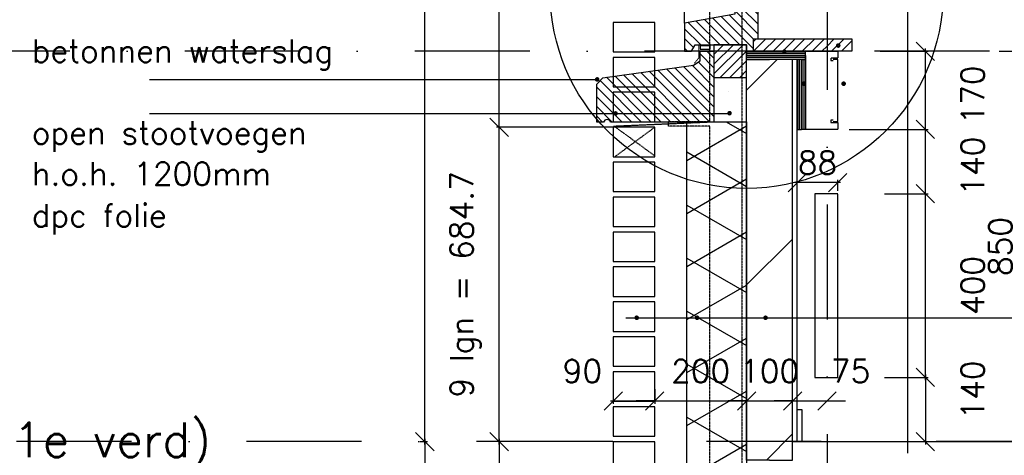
# Model space of a CAD drawing. Extents: x 145187 to 222247, y 87753 to 171871.
# Tile 11 of 36: x 150983 to 153125, y 95766 to 96715. Entities that reach past the tile are written whole.
import ezdxf

# ---------------------------------------------------------------- set-up
doc = ezdxf.new("R2010")
doc.units = 0
doc.header["$LTSCALE"] = 5
doc.header["$MEASUREMENT"] = 0
doc.header["$PDMODE"] = 3
doc.header["$PDSIZE"] = 0.1
for name, pattern in [('DASHDOT', [1, 0.5, -0.25, 0, -0.25]), ('DD1', [2.66667, 1.66667, -0.5, 0, -0.5]), ('HIDDEN', [0.375, 0.25, -0.125]), ('HIDDEN2', [0.1875, 0.125, -0.0625])]:
    doc.linetypes.add(name, pattern=pattern)
doc.layers.get('0').update_dxf_attribs({"linetype": 'CONTINUOUS'})
doc.layers.get('DEFPOINTS').update_dxf_attribs({"linetype": 'CONTINUOUS'})
for name, color, linetype in [('_DETAILNUMMERS', 4, 'CONTINUOUS'), ('A--A21--_F--3-', 9, 'CONTINUOUS'), ('A--A21--_F-23-', 9, 'CONTINUOUS'), ('A--A22--_F123-', 9, 'CONTINUOUS'), ('A--A30--_F--3-', 9, 'CONTINUOUS'), ('A--A35--_F--3-', 9, 'CONTINUOUS'), ('A--L13DC4_VLOEREN', 4, 'HIDDEN'), ('A--L21--', 3, 'CONTINUOUS'), ('A--L21--_F--3-', 7, 'CONTINUOUS'), ('A--L21--_F-23-', 4, 'CONTINUOUS'), ('A--L21D1_BUITENWAND', 1, 'CONTINUOUS'), ('A--L21D4_BUITENWAND', 4, 'CONTINUOUS'), ('A--L21DC1_BUITENWAND', 1, 'HIDDEN'), ('A--L22--', 3, 'CONTINUOUS'), ('A--L22--_F--3-', 7, 'CONTINUOUS'), ('A--L22D2_BINNENWAND', 2, 'CONTINUOUS'), ('A--L22DC4_BINNENWAND', 4, 'HIDDEN'), ('A--L23--', 7, 'CONTINUOUS'), ('A--L23--_F--3-', 7, 'CONTINUOUS'), ('A--L28D1_KONSTRUKTIES', 1, 'CONTINUOUS'), ('A--L28DC1_KONSTRUKTIES', 1, 'HIDDEN2'), ('A--L30--', 7, 'CONTINUOUS'), ('A--L30--_F123-', 7, 'CONTINUOUS'), ('A--L31--', 2, 'CONTINUOUS'), ('A--L31--_F--3-', 7, 'CONTINUOUS'), ('A--L31A1_BUITENKOZIJN', 1, 'CONTINUOUS'), ('A--L35--', 7, 'CONTINUOUS'), ('A--L35--_F--3-', 7, 'CONTINUOUS'), ('A--M$1A-_F123-', 1, 'CONTINUOUS'), ('A--M01A1_MAATVOERING', 1, 'CONTINUOUS'), ('A--M01B1_HOOGTE_MAATV', 1, 'CONTINUOUS'), ('A--T$1A-_F123_20', 1, 'CONTINUOUS'), ('A--T01A-25_TEKST', 2, 'CONTINUOUS'), ('A--T01B2_HOOGTE_MAATV', 2, 'CONTINUOUS'), ('A--T01B3_HOOGTE_MAATV', 3, 'CONTINUOUS'), ('STRAMIEN', 8, 'DD1'), ('X--LR---_CP', 7, 'CONTINUOUS')]:
    doc.layers.add(name, color=color, linetype=linetype)
doc.styles.add('HIEMSTRA', font='romans.shx')
doc.styles.add('HOOGTEXT', font='ROMANS.shx', dxfattribs={"height": 2.5})
doc.dimstyles.get("Standard").update_dxf_attribs({"dimscale": 50, "dimtxt": 2.5, "dimasz": 2, "dimexe": 0.3, "dimexo": 0.3, "dimgap": 2, "dimtad": 1, "dimdec": 0, "dimzin": 0, "dimdsep": 46, "dimtxsty": 'HIEMSTRA', "dimblk1": 'OBLIQUE', "dimblk2": 'OBLIQUE', "dimsah": 1, "dimcen": 0.09, "dimdle": 0.3, "dimclrd": 1, "dimclre": 1, "dimclrt": 2, "dimadec": 0, "dimazin": 0, "dimtfac": 1, "dimtdec": 4, "dimtix": 1, "dimtmove": 2, "dimatfit": 3, "dimldrblk": 'OBLIQUE', "dimfxl": 0, "dimtvp": 625, "dimtolj": 1, "dimtzin": 0, "dimarcsym": 0})

# ---------------------------------------------------------------- blocks, each defined once
blk = doc.blocks.new('HOOGTEP')
at = {"layer": 'A--M01A1_MAATVOERING'}
for p, q in [((0, 0), (0.624, 2.33)), ((0.624, 2.33), (8.794, 2.33)), ((-2.415, 0.647), (0, 0))]:
    blk.add_line(p, q, dxfattribs=at)
at = {"layer": 'A--M01B1_HOOGTE_MAATV'}
blk.add_line((-1.379, 0), (0.911, 0), dxfattribs=at)
at = {"layer": 'A--T01B2_HOOGTE_MAATV', "style": 'HOOGTEXT', "flags": 4}
blk.add_attdef('TEKST', (1.84, -0.671), '', height=1.5, dxfattribs=at)
at = {"layer": 'A--T01B3_HOOGTE_MAATV', "style": 'HOOGTEXT', "flags": 4}
blk.add_attdef('HOOGTE', (1.673, 3.819), '', height=1.75, dxfattribs=at)
blk = doc.blocks.new('*U29')
at = {"layer": 'A--L23--_F--3-', "color": 2, "linetype": 'Continuous'}
blk.add_lwpolyline([(0, 0), (0, 20), (8010.5, 20), (8010.5, 0)], dxfattribs=at)
blk.add_lwpolyline([(0, 0), (0, 20), (8010.5, 20), (8010.5, 0)], dxfattribs=at)
blk = doc.blocks.new('_OBLIQUE')
at = {"color": 0, "linetype": 'ByBlock'}
blk.add_line((-0.5, -0.5), (0.5, 0.5), dxfattribs=at)
blk = doc.blocks.new('*D31')
at = {"layer": 'A--M$1A-_F123-', "color": 1, "lineweight": -2}
for p, q in [((152274.3, 95910), (152274.3, 95878.5)), ((152364.3, 95910), (152364.3, 95878.5)), ((152268.3, 95884.5), (152370.3, 95884.5))]:
    blk.add_line(p, q, dxfattribs=at)
at = {"layer": 'DEFPOINTS', "color": 0}
for p in [(152274.3, 95916), (152364.3, 95916), (152364.3, 95884.5)]:
    blk.add_point(p, dxfattribs=at)
at = {"layer": 'A--M$1A-_F123-', "color": 1, "lineweight": -2, "xscale": 40, "yscale": 40, "zscale": 40, "rotation": 180}
blk.add_blockref('_OBLIQUE', (152274.3, 95884.5), dxfattribs=at)
at = {"layer": 'A--M$1A-_F123-', "color": 1, "lineweight": -2, "xscale": 40, "yscale": 40, "zscale": 40}
blk.add_blockref('_OBLIQUE', (152364.3, 95884.5), dxfattribs=at)
at = {"layer": 'A--M$1A-_F123-', "color": 2, "insert": (152207.1, 95949.5), "char_height": 50, "attachment_point": 5, "style": 'HIEMSTRA'}
blk.add_mtext('\\A1;90', dxfattribs=at)
blk = doc.blocks.new('*D32')
at = {"layer": 'A--M$1A-_F123-', "color": 1, "lineweight": -2}
for p, q in [((152364.3, 95884.5), (152324.3, 95884.5)), ((152364.3, 95884.5), (152564.3, 95884.5)), ((152564.3, 95884.5), (152604.3, 95884.5))]:
    blk.add_line(p, q, dxfattribs=at)
at = {"layer": 'DEFPOINTS', "color": 0}
for p in [(152364.3, 95884.5), (152564.3, 95884.5), (152564.3, 95884.5)]:
    blk.add_point(p, dxfattribs=at)
at = {"layer": 'A--M$1A-_F123-', "color": 1, "lineweight": -2, "xscale": 40, "yscale": 40, "zscale": 40}
blk.add_blockref('_OBLIQUE', (152364.3, 95884.5), dxfattribs=at)
at = {"layer": 'A--M$1A-_F123-', "color": 1, "lineweight": -2, "xscale": 40, "yscale": 40, "zscale": 40, "rotation": 180}
blk.add_blockref('_OBLIQUE', (152564.3, 95884.5), dxfattribs=at)
at = {"layer": 'A--M$1A-_F123-', "color": 2, "insert": (152464.3, 95949.5), "char_height": 50, "attachment_point": 5, "style": 'HIEMSTRA'}
blk.add_mtext('\\A1;200', dxfattribs=at)
blk = doc.blocks.new('*D33')
at = {"layer": 'A--M$1A-_F123-', "color": 1, "lineweight": -2}
for p, q in [((152564.3, 95884.5), (152524.3, 95884.5)), ((152564.3, 95884.5), (152664.3, 95884.5)), ((152664.3, 95884.5), (152704.3, 95884.5))]:
    blk.add_line(p, q, dxfattribs=at)
at = {"layer": 'DEFPOINTS', "color": 0}
for p in [(152564.3, 95884.5), (152664.3, 95884.5), (152664.3, 95884.5)]:
    blk.add_point(p, dxfattribs=at)
at = {"layer": 'A--M$1A-_F123-', "color": 1, "lineweight": -2, "xscale": 40, "yscale": 40, "zscale": 40}
blk.add_blockref('_OBLIQUE', (152564.3, 95884.5), dxfattribs=at)
at = {"layer": 'A--M$1A-_F123-', "color": 1, "lineweight": -2, "xscale": 40, "yscale": 40, "zscale": 40, "rotation": 180}
blk.add_blockref('_OBLIQUE', (152664.3, 95884.5), dxfattribs=at)
at = {"layer": 'A--M$1A-_F123-', "color": 2, "insert": (152614.3, 95949.5), "char_height": 50, "attachment_point": 5, "style": 'HIEMSTRA'}
blk.add_mtext('\\A1;100', dxfattribs=at)
blk = doc.blocks.new('*D34')
at = {"layer": 'A--M$1A-_F123-', "color": 1, "lineweight": -2}
for p, q in [((152664.3, 95884.5), (152624.3, 95884.5)), ((152664.3, 95884.5), (152739.3, 95884.5)), ((152739.3, 95884.5), (152779.3, 95884.5))]:
    blk.add_line(p, q, dxfattribs=at)
at = {"layer": 'DEFPOINTS', "color": 0}
for p in [(152664.3, 95884.5), (152739.3, 95884.5), (152739.3, 95884.5)]:
    blk.add_point(p, dxfattribs=at)
at = {"layer": 'A--M$1A-_F123-', "color": 1, "lineweight": -2, "xscale": 40, "yscale": 40, "zscale": 40}
blk.add_blockref('_OBLIQUE', (152664.3, 95884.5), dxfattribs=at)
at = {"layer": 'A--M$1A-_F123-', "color": 1, "lineweight": -2, "xscale": 40, "yscale": 40, "zscale": 40, "rotation": 180}
blk.add_blockref('_OBLIQUE', (152739.3, 95884.5), dxfattribs=at)
at = {"layer": 'A--M$1A-_F123-', "color": 2, "insert": (152790.4, 95949.5), "char_height": 50, "attachment_point": 5, "style": 'HIEMSTRA'}
blk.add_mtext('\\A1;75', dxfattribs=at)
blk = doc.blocks.new('*D49')
at = {"layer": 'A--M$1A-_F123-', "color": 1, "lineweight": -2}
for p, q in [((152854.9, 96475.9), (152959.1, 96475.9)), ((152953.1, 96329.9), (152953.1, 96481.9)), ((152864.1, 96335.9), (152959.1, 96335.9))]:
    blk.add_line(p, q, dxfattribs=at)
at = {"layer": 'DEFPOINTS', "color": 0}
for p in [(152848.9, 96475.9), (152953.1, 96475.9), (152858.1, 96335.9)]:
    blk.add_point(p, dxfattribs=at)
at = {"layer": 'A--M$1A-_F123-', "color": 1, "lineweight": -2, "xscale": 40, "yscale": 40, "zscale": 40}
for p, rotation in [((152953.1, 96475.9), 90), ((152953.1, 96335.9), 270)]:
    blk.add_blockref('_OBLIQUE', p, dxfattribs=dict(at, rotation=rotation))
at = {"layer": 'A--M$1A-_F123-', "color": 2, "insert": (153055.9, 96395.9), "char_height": 50, "attachment_point": 5, "rotation": 90, "style": 'HIEMSTRA'}
blk.add_mtext('\\A1;140', dxfattribs=at)
blk = doc.blocks.new('*D50')
at = {"layer": 'A--M$1A-_F123-', "color": 1, "lineweight": -2}
for p, q in [((152854.9, 96645.9), (152959.1, 96645.9)), ((152953.1, 96469.9), (152953.1, 96651.9)), ((152787.1, 96475.9), (152959.1, 96475.9))]:
    blk.add_line(p, q, dxfattribs=at)
at = {"layer": 'DEFPOINTS', "color": 0}
for p in [(152848.9, 96645.9), (152953.1, 96645.9), (152781.1, 96475.9)]:
    blk.add_point(p, dxfattribs=at)
at = {"layer": 'A--M$1A-_F123-', "color": 1, "lineweight": -2, "xscale": 40, "yscale": 40, "zscale": 40}
for p, rotation in [((152953.1, 96645.9), 90), ((152953.1, 96475.9), 270)]:
    blk.add_blockref('_OBLIQUE', p, dxfattribs=dict(at, rotation=rotation))
at = {"layer": 'A--M$1A-_F123-', "color": 2, "insert": (153055.9, 96550.9), "char_height": 50, "attachment_point": 5, "rotation": 90, "style": 'HIEMSTRA'}
blk.add_mtext('\\A1;170', dxfattribs=at)
blk = doc.blocks.new('*D51')
at = {"layer": 'A--M$1A-_F123-', "color": 1, "lineweight": -2}
for p, q in [((152921.9, 96335.9), (152959.1, 96335.9)), ((152953.1, 95929.9), (152953.1, 96341.9)), ((152921.9, 95935.9), (152959.1, 95935.9))]:
    blk.add_line(p, q, dxfattribs=at)
at = {"layer": 'DEFPOINTS', "color": 0}
for p in [(152915.9, 96335.9), (152953.1, 96335.9), (152915.9, 95935.9)]:
    blk.add_point(p, dxfattribs=at)
at = {"layer": 'A--M$1A-_F123-', "color": 1, "lineweight": -2, "xscale": 40, "yscale": 40, "zscale": 40}
for p, rotation in [((152953.1, 96335.9), 90), ((152953.1, 95935.9), 270)]:
    blk.add_blockref('_OBLIQUE', p, dxfattribs=dict(at, rotation=rotation))
at = {"layer": 'A--M$1A-_F123-', "color": 2, "insert": (153055.9, 96135.9), "char_height": 50, "attachment_point": 5, "rotation": 90, "style": 'HIEMSTRA'}
blk.add_mtext('\\A1;400', dxfattribs=at)
blk = doc.blocks.new('*D52')
at = {"layer": 'A--M$1A-_F123-', "color": 1, "lineweight": -2}
for p, q in [((152953.1, 95941.9), (152953.1, 95789.9)), ((152864.1, 95935.9), (152959.1, 95935.9)), ((152921.9, 95795.9), (152959.1, 95795.9))]:
    blk.add_line(p, q, dxfattribs=at)
at = {"layer": 'DEFPOINTS', "color": 0}
for p in [(152858.1, 95935.9, 0), (152915.9, 95795.9, 0), (152953.1, 95795.9)]:
    blk.add_point(p, dxfattribs=at)
at = {"layer": 'A--M$1A-_F123-', "color": 1, "lineweight": -2, "xscale": 40, "yscale": 40, "zscale": 40}
for p, rotation in [((152953.1, 95935.9), 90), ((152953.1, 95795.9), 270)]:
    blk.add_blockref('_OBLIQUE', p, dxfattribs=dict(at, rotation=rotation))
at = {"layer": 'A--M$1A-_F123-', "color": 2, "insert": (153055.9, 95908.4), "char_height": 50, "attachment_point": 5, "rotation": 90, "style": 'HIEMSTRA'}
blk.add_mtext('\\A1;140', dxfattribs=at)
blk = doc.blocks.new('*U117')
at = {"layer": 'A--A22--_F123-', "linetype": 'Continuous'}
for p, q in [((-50, 805.5), (16.5, 872)), ((-50, 381.2), (50, 481.2)), ((-6.9, 0), (50, 57))]:
    blk.add_line(p, q, dxfattribs=at)
blk = doc.blocks.new('*U53')
at = {"layer": 'A--L22--_F--3-', "color": 4, "linetype": 'Continuous'}
for points in [[(0, 0), (-50, 0), (-50, 872), (0, 872)], [(0, 0), (50, 0), (50, 872), (0, 872)]]:
    blk.add_lwpolyline(points, dxfattribs=at).dxf.unprotected_set("ltscale", 0)
blk.add_blockref('*U117', (0, 0))
blk = doc.blocks.new('*D72')
at = {"layer": 'A--M$1A-_F123-', "color": 1, "lineweight": -2}
for p, q in [((152273.3, 98307.9), (152020, 98307.9)), ((152026, 96474.6), (152026, 98313.9)), ((152273.3, 96480.6), (152020, 96480.6))]:
    blk.add_line(p, q, dxfattribs=at)
at = {"layer": 'DEFPOINTS', "color": 0}
for p in [(152026, 98307.9), (152279.3, 98307.9), (152279.3, 96480.6)]:
    blk.add_point(p, dxfattribs=at)
at = {"layer": 'A--M$1A-_F123-', "color": 1, "lineweight": -2, "xscale": 40, "yscale": 40, "zscale": 40}
for p, rotation in [((152026, 98307.9), 90), ((152026, 96480.6), 270)]:
    blk.add_blockref('_OBLIQUE', p, dxfattribs=dict(at, rotation=rotation))
at = {"layer": 'A--M$1A-_F123-', "color": 2, "insert": (151952.7, 97394.3), "char_height": 50, "attachment_point": 5, "rotation": 90, "style": 'HIEMSTRA'}
blk.add_mtext('\\A1;24 lgn =  1825.9', dxfattribs=at)
blk = doc.blocks.new('*D81')
at = {"layer": 'A--M$1A-_F123-', "color": 1, "lineweight": -2}
for p, q in [((152273.3, 95795.9), (152020, 95795.9)), ((152026, 95801.9), (152026, 95104.4)), ((152308, 95110.4), (152020, 95110.4))]:
    blk.add_line(p, q, dxfattribs=at)
at = {"layer": 'DEFPOINTS', "color": 0}
for p in [(152279.3, 95795.9, 0), (152026, 95110.4), (152314, 95110.4)]:
    blk.add_point(p, dxfattribs=at)
at = {"layer": 'A--M$1A-_F123-', "color": 1, "lineweight": -2, "xscale": 40, "yscale": 40, "zscale": 40}
for p, rotation in [((152026, 95795.9), 90), ((152026, 95110.4), 270)]:
    blk.add_blockref('_OBLIQUE', p, dxfattribs=dict(at, rotation=rotation))
at = {"layer": 'A--M$1A-_F123-', "color": 2, "insert": (151952.7, 95453.2), "char_height": 50, "attachment_point": 5, "rotation": 90, "style": 'HIEMSTRA'}
blk.add_mtext('\\A1;9 lgn = 685.2', dxfattribs=at)
blk = doc.blocks.new('*D82')
at = {"layer": 'A--M$1A-_F123-', "color": 1, "lineweight": -2}
for p, q in [((152308, 96480.6), (152020, 96480.6)), ((152026, 95789.9), (152026, 96486.6)), ((152273.3, 95795.9), (152020, 95795.9))]:
    blk.add_line(p, q, dxfattribs=at)
at = {"layer": 'DEFPOINTS', "color": 0}
for p in [(152026, 96480.6), (152314, 96480.6, 0), (152279.3, 95795.9, 0)]:
    blk.add_point(p, dxfattribs=at)
at = {"layer": 'A--M$1A-_F123-', "color": 1, "lineweight": -2, "xscale": 40, "yscale": 40, "zscale": 40}
for p, rotation in [((152026, 96480.6), 90), ((152026, 95795.9), 270)]:
    blk.add_blockref('_OBLIQUE', p, dxfattribs=dict(at, rotation=rotation))
at = {"layer": 'A--M$1A-_F123-', "color": 2, "insert": (151952.7, 96138.3), "char_height": 50, "attachment_point": 5, "rotation": 90, "style": 'HIEMSTRA'}
blk.add_mtext('\\A1;9 lgn = 684.7', dxfattribs=at)
blk = doc.blocks.new('*D83')
at = {"layer": 'A--M$1A-_F123-', "color": 1, "linetype": 'Continuous', "lineweight": -2}
for p, q in [((153113.4, 96645.9), (153187.4, 96645.9)), ((153181.4, 96651.9), (153181.4, 95789.9)), ((153113.4, 95795.9), (153187.4, 95795.9))]:
    blk.add_line(p, q, dxfattribs=at)
at = {"layer": 'DEFPOINTS', "color": 0, "linetype": 'Continuous'}
for p in [(153107.4, 96645.9), (153107.4, 95795.9), (153181.4, 95795.9)]:
    blk.add_point(p, dxfattribs=at)
at = {"layer": 'A--M$1A-_F123-', "color": 1, "linetype": 'Continuous', "lineweight": -2, "xscale": 40, "yscale": 40, "zscale": 40}
for p, rotation in [((153181.4, 96645.9), 90), ((153181.4, 95795.9), 270)]:
    blk.add_blockref('_OBLIQUE', p, dxfattribs=dict(at, rotation=rotation))
at = {"layer": 'A--M$1A-_F123-', "color": 2, "linetype": 'Continuous', "insert": (153116.4, 96220.9), "char_height": 50, "attachment_point": 5, "rotation": 90, "style": 'HIEMSTRA'}
blk.add_mtext('\\A1;850', dxfattribs=at)
blk = doc.blocks.new('*D84')
at = {"layer": 'A--M$1A-_F123-', "color": 1, "linetype": 'Continuous', "lineweight": -2}
for p, q in [((151854.2, 99840.1), (151870.4, 99840.1)), ((151864.4, 95789.9), (151864.4, 99846.1)), ((151854.2, 95795.9), (151870.4, 95795.9))]:
    blk.add_line(p, q, dxfattribs=at)
at = {"layer": 'DEFPOINTS', "color": 0, "linetype": 'Continuous'}
for p in [(151848.2, 99840.1), (151864.4, 99840.1), (151848.2, 95795.9)]:
    blk.add_point(p, dxfattribs=at)
at = {"layer": 'A--M$1A-_F123-', "color": 1, "linetype": 'Continuous', "lineweight": -2, "xscale": 40, "yscale": 40, "zscale": 40}
for p, rotation in [((151864.4, 99840.1), 90), ((151864.4, 95795.9), 270)]:
    blk.add_blockref('_OBLIQUE', p, dxfattribs=dict(at, rotation=rotation))
at = {"layer": 'A--M$1A-_F123-', "color": 3, "linetype": 'Continuous', "insert": (151791.1, 97818), "char_height": 50, "attachment_point": 5, "rotation": 90, "style": 'HIEMSTRA'}
blk.add_mtext('\\A1;lagenmaat=76.08 mm', dxfattribs=at)
blk = doc.blocks.new('*D85')
at = {"layer": 'A--M$1A-_F123-', "color": 1, "linetype": 'Continuous', "lineweight": -2}
for p, q in [((151864.4, 95801.9), (151864.4, 92211.5)), ((151858.4, 92217.5), (151858.4, 92217.5))]:
    blk.add_line(p, q, dxfattribs=at)
at = {"layer": 'DEFPOINTS', "color": 0, "linetype": 'Continuous'}
for p in [(151864.4, 95795.9, 0), (151864.4, 92217.5), (151864.4, 92217.5)]:
    blk.add_point(p, dxfattribs=at)
at = {"layer": 'A--M$1A-_F123-', "color": 1, "linetype": 'Continuous', "lineweight": -2, "xscale": 40, "yscale": 40, "zscale": 40}
for p, rotation in [((151864.4, 95795.9), 90), ((151864.4, 92217.5), 270)]:
    blk.add_blockref('_OBLIQUE', p, dxfattribs=dict(at, rotation=rotation))
at = {"layer": 'A--M$1A-_F123-', "color": 3, "linetype": 'Continuous', "insert": (151790.9, 94006.7), "char_height": 50, "attachment_point": 5, "rotation": 90, "style": 'HIEMSTRA'}
blk.add_mtext('\\A1;\\fRomanS|b0|i0|c0|p0;lagenmaat=76.13 mm', dxfattribs=at)
blk = doc.blocks.new('*U88')
at = {"layer": 'A--A21--_F-23-'}
h = blk.add_hatch(dxfattribs=at)
h.set_pattern_fill('ALFAISO', color=256, scale=100, angle=90, style=0, pattern_type=2)
h.set_pattern_definition([(150, (50, -3e-15), (-50, -86.6025), []), (210, (50, -3e-15), (50, -86.6025), [])])
h.paths.add_polyline_path([(0, 0), (-65, 0), (-65, 1497.6), (0, 1497.6), (65, 1497.6), (65, 0)])
at = {"layer": 'A--L21--_F--3-', "color": 3, "linetype": 'Continuous'}
for points in [[(0, 0), (-65, 0), (-65, 1497.6), (0, 1497.6)], [(0, 1497.6), (65, 1497.6), (65, 0), (0, 0)]]:
    blk.add_lwpolyline(points, dxfattribs=at)
blk = doc.blocks.new('KABELGOOT')
at = {"layer": 'A--L22DC4_BINNENWAND'}
for points in [[(60, -150), (55, -150), (55, -155), (70, -155), (70, -170), (0, -170), (0, 0), (70, 0), (70, -15), (55, -15), (55, -20), (60, -20)], [(60, -152.5), (70, -152.5), (70, -55), (70, -17.5), (60, -17.5)]]:
    blk.add_lwpolyline(points, dxfattribs=at)
at = {"layer": 'X--LR---_CP'}
blk.add_point((0, 0), dxfattribs=at)
blk = doc.blocks.new('*D93')
at = {"layer": 'A--M$1A-_F123-', "color": 1, "lineweight": -2}
for p, q in [((152768.3, 96360.2), (152668.3, 96360.2)), ((152674.3, 96341.9), (152674.3, 96366.2)), ((152762.3, 96341.9), (152762.3, 96366.2))]:
    blk.add_line(p, q, dxfattribs=at)
at = {"layer": 'DEFPOINTS', "color": 0}
for p in [(152674.3, 96360.2), (152674.3, 96335.9, 0), (152762.3, 96335.9, 0)]:
    blk.add_point(p, dxfattribs=at)
at = {"layer": 'A--M$1A-_F123-', "color": 1, "lineweight": -2, "xscale": 40, "yscale": 40, "zscale": 40, "rotation": 180}
blk.add_blockref('_OBLIQUE', (152674.3, 96360.2), dxfattribs=at)
at = {"layer": 'A--M$1A-_F123-', "color": 1, "lineweight": -2, "xscale": 40, "yscale": 40, "zscale": 40}
blk.add_blockref('_OBLIQUE', (152762.3, 96360.2), dxfattribs=at)
at = {"layer": 'A--M$1A-_F123-', "color": 2, "insert": (152718.3, 96403.7), "char_height": 50, "attachment_point": 5, "style": 'HIEMSTRA'}
blk.add_mtext('\\A1;88', dxfattribs=at)
blk = doc.blocks.new('KOZIJN_A')
at = {"layer": 'A--A35--_F--3-'}
h = blk.add_hatch(dxfattribs=at)
h.set_pattern_fill('ALFALINE', color=256, scale=15, angle=90, style=0, pattern_type=2)
h.set_pattern_definition([(135, (354.147, -1015.253), (-10.6066, -10.6066), [])])
h.paths.add_polyline_path([(-41, 68), (-41, 54), (-150, 34.4), (-150, -27), (-135, -27), (-127, -13), (-15, -13), (-15, -27.1), (0, -27), (0, 0), (10, 0), (10, 68)])
at = {"layer": 'A--L31--_F--3-', "color": 2, "linetype": 'Continuous'}
blk.add_lwpolyline([(-41, 68), (-41, 54), (-150, 34.4), (-150, -27), (-135, -27), (-127, -13), (-15, -13), (-15, -27.1), (0, -27), (0, 0), (10, 0), (10, 68)], close=True, dxfattribs=at)
at = {"layer": 'X--LR---_CP'}
blk.add_point((0, 0), dxfattribs=at)
blk = doc.blocks.new('Q027003-')
at = {"layer": 'A--A21--_F--3-'}
h = blk.add_hatch(dxfattribs=at)
h.set_pattern_fill('ALFALINE', color=9, scale=15, style=0, pattern_type=2)
h.set_pattern_definition([(45, (0, 0), (-10.6066, 10.6066), [])])
h.paths.add_polyline_path([(0, 0), (71, 0), (71, 71), (0, 71)])
at = {"layer": 'A--L21--_F-23-', "color": 2, "linetype": 'Continuous'}
blk.add_lwpolyline([(0, 0), (71, 0), (71, 71), (0, 71)], close=True, dxfattribs=at)
at = {"layer": 'X--LR---_CP', "linetype": 'Continuous'}
blk.add_point((0, 0), dxfattribs=at)
blk = doc.blocks.new('WATERSLAG')
at = {"layer": 'A--A35--_F--3-'}
h = blk.add_hatch(dxfattribs=at)
h.set_pattern_fill('ALFALINE', color=256, scale=15, angle=90, style=0, pattern_type=2)
h.set_pattern_definition([(135, (440.148, -931.254), (-10.6066, -10.6066), [])])
edge = h.paths.add_edge_path()
edge.add_line((-255, -97), (-255, -14.5))
edge.add_line((-255, -14.5), (-242, -0.8))
edge.add_line((-242, -0.8), (-44.9, 26.9))
edge.add_line((-44.9, 26.9), (-30, 36))
edge.add_line((-30, 36), (-30, 56.9))
edge.add_line((-30, 56.9), (0, 57))
edge.add_line((0, 57), (0, 18.3))
edge.add_line((0, 18.3), (0, -97))
edge.add_line((0, -97), (-225, -97))
edge.add_arc((-232.5, -99.3), 7.84, 16.9811, 163.0189)
edge.add_line((-240, -97), (-255, -97))
at = {"layer": 'A--L35--_F--3-', "color": 3, "linetype": 'Continuous'}
blk.add_lwpolyline([(-255, -97), (-255, -14.5), (-242, -0.8), (-44.9, 26.9), (-30, 36), (-30, 56.9), (0, 57), (0, 18.3), (0, -97), (0, -97), (-225, -97, 0.740216), (-240, -97)], format="xyb", close=True, dxfattribs=at)
at = {"layer": 'X--LR---_CP'}
blk.add_point((0, 0), dxfattribs=at)
blk = doc.blocks.new('*U116')
at = {"layer": 'A--A30--_F--3-', "linetype": 'Continuous'}
for p, q in [((-128, 8), (0, 8)), ((-128, 4), (0, 4)), ((-128, 0), (0, 0)), ((-128, -4), (0, -4)), ((-128, -8), (0, -8))]:
    blk.add_line(p, q, dxfattribs=at)
blk = doc.blocks.new('*U115')
at = {"layer": 'A--L30--_F123-', "color": 1, "linetype": 'Continuous'}
for points in [[(0, 0), (0, 9), (-128, 9), (-128, 0)], [(0, 0), (0, -9), (-128, -9), (-128, 0)]]:
    blk.add_lwpolyline(points, dxfattribs=at).dxf.unprotected_set("ltscale", 0)
blk.add_blockref('*U116', (0, 0))
blk = doc.blocks.new('*U119')
at = {"layer": 'A--A30--_F--3-', "linetype": 'Continuous'}
for p, q in [((0, -152), (0, 0)), ((4, -152), (4, 0)), ((8, -152), (8, 0)), ((-8, -152), (-8, 0)), ((-4, -152), (-4, 0))]:
    blk.add_line(p, q, dxfattribs=at)
blk = doc.blocks.new('*U118')
at = {"layer": 'A--L30--_F123-', "color": 1, "linetype": 'Continuous'}
for points in [[(0, 0), (-9, 0), (-9, -152), (0, -152)], [(0, 0), (9, 0), (9, -152), (0, -152)]]:
    blk.add_lwpolyline(points, dxfattribs=at).dxf.unprotected_set("ltscale", 0)
blk.add_blockref('*U119', (0, 0))

msp = doc.modelspace()

# ---------------------------------------------------------------- linework, layer by layer
at = {"layer": '_DETAILNUMMERS'}
msp.add_circle((152564.3, 96774.5), 427.3, dxfattribs=at)
at = {"layer": 'A--A35--_F--3-'}
for p, q in [((152579.3, 96667, 0), (152585.2, 96672.9, 0)), ((152579.4, 96645.9, 0), (152606.4, 96672.9, 0)), ((152600.6, 96645.9, 0), (152627.6, 96672.9, 0)), ((152621.8, 96645.9, 0), (152648.8, 96672.9, 0)), ((152643, 96645.9, 0), (152670, 96672.9, 0)), ((152664.2, 96645.9, 0), (152691.2, 96672.9, 0)), ((152685.4, 96645.9, 0), (152712.4, 96672.9, 0)), ((152706.7, 96645.9, 0), (152733.7, 96672.9, 0)), ((152739.3, 96657.3, 0), (152754.9, 96672.9, 0)), ((152749.1, 96645.9, 0), (152776.1, 96672.9, 0)), ((152770.3, 96645.9, 0), (152792.9, 96668.5, 0)), ((152727.9, 96645.9, 0), (152739.3, 96657.3, 0))]:
    msp.add_line(p, q, dxfattribs=at)
at = {"layer": 'A--L13DC4_VLOEREN', "elevation": 0}
msp.add_lwpolyline([(152564.3, 96659.9), (152493.3, 96659.9), (152493.3, 96491.9), (152274.3, 96482.3)], dxfattribs=at)
at = {"layer": 'A--L21D1_BUITENWAND', "elevation": 0}
for points in [[(152364.3, 96708.9), (152274.3, 96708.9), (152274.3, 96644.7), (152364.3, 96644.7)], [(152364.3, 96632.8), (152274.3, 96632.8), (152274.3, 96568.6), (152364.3, 96568.6)], [(152364.3, 96556.7), (152274.3, 96556.7), (152274.3, 96492.6), (152364.3, 96492.6)]]:
    msp.add_lwpolyline(points, close=True, dxfattribs=at)
at = {"layer": 'A--L21D4_BUITENWAND', "elevation": 0}
for points in [[(152364.3, 96480.6), (152274.3, 96480.6), (152274.3, 96416.5), (152364.3, 96416.5)], [(152364.3, 96404.5), (152274.3, 96404.5), (152274.3, 96340.4), (152364.3, 96340.4)], [(152364.3, 96328.5), (152274.3, 96328.5), (152274.3, 96264.3), (152364.3, 96264.3)], [(152364.3, 96252.4), (152274.3, 96252.4), (152274.3, 96188.2), (152364.3, 96188.2)], [(152364.3, 96176.3), (152274.3, 96176.3), (152274.3, 96112.2), (152364.3, 96112.2)], [(152364.3, 96100.2), (152274.3, 96100.2), (152274.3, 96036.1), (152364.3, 96036.1)], [(152364.3, 96024.1), (152274.3, 96024.1), (152274.3, 95960), (152364.3, 95960)], [(152364.3, 95948.1), (152274.3, 95948.1), (152274.3, 95883.9), (152364.3, 95883.9)], [(152364.3, 95872), (152274.3, 95872), (152274.3, 95807.8), (152364.3, 95807.8)]]:
    msp.add_lwpolyline(points, close=True, dxfattribs=at)
at = {"layer": 'A--L21D4_BUITENWAND'}
msp.add_lwpolyline([(152364.3, 95795.6), (152274.3, 95795.6), (152274.3, 95731.5), (152364.3, 95731.5)], close=True, dxfattribs=at)
at = {"layer": 'A--L21DC1_BUITENWAND'}
for p, q in [((152364.3, 96418.4, 0), (152279.3, 96480.6, 0)), ((152279.3, 96417.6, 0), (152364.3, 96480.6, 0))]:
    msp.add_line(p, q, dxfattribs=at)
at = {"layer": 'A--L22D2_BINNENWAND'}
for p, q in [((152674.3, 95820.9), (152674.3, 96627.9)), ((152674.3, 95795.9), (152674.3, 96620.9, 0))]:
    msp.add_line(p, q, dxfattribs=at)
at = {"layer": 'A--L22DC4_BINNENWAND', "const_width": 2, "elevation": 0}
msp.add_lwpolyline([(152487.3, 96659.9), (152460.2, 96659.9), (152460.2, 96631.3), (152450.3, 96619.6)], dxfattribs=at)
at = {"layer": 'A--L22DC4_BINNENWAND', "elevation": 0}
msp.add_lwpolyline([(152762.3, 96335.9), (152712.3, 96335.9), (152712.3, 95935.9), (152762.3, 95935.9)], close=True, dxfattribs=at)
at = {"layer": 'A--L23--'}
msp.add_lwpolyline([(152684.3, 95795.9), (152674.3, 95795.9), (152674.3, 95865.9), (152684.3, 95865.9)], close=True, dxfattribs=at)
at = {"layer": 'A--L28D1_KONSTRUKTIES'}
msp.add_lwpolyline([(153739.3, 99007.4), (153739.3, 98857.4), (152914.2, 98857.4), (152914.2, 95770.9)], dxfattribs=at)
at = {"layer": 'A--L28DC1_KONSTRUKTIES'}
msp.add_lwpolyline([(152484.2, 95248.9), (152484.2, 96482.8), (152394.2, 96482.8), (152394.2, 96492.8), (152484.2, 96492.8), (152484.2, 96904.8), (152484.2, 96904.8), (152484.2, 96904.8), (152484.2, 98493.9), (152364.2, 98493.9), (152364.2, 98623.9), (152484.2, 98623.9), (152484.2, 99985.9), (152484.2, 99985.9), (152484.2, 99985.9), (152554.2, 99985.9), (152554.2, 91947.5)], dxfattribs=at)
at = {"layer": 'A--L31--', "elevation": 0}
msp.add_lwpolyline([(152463.3, 96650.9), (152485.2, 96650.9), (152485.2, 96657.9), (152463.3, 96657.9)], close=True, dxfattribs=at)
at = {"layer": 'A--L31--_F--3-', "color": 2, "linetype": 'Continuous', "elevation": 0}
msp.add_lwpolyline([(152579.3, 96672.9), (152793.3, 96672.9), (152793.3, 96645.9), (152579.3, 96645.9)], close=True, dxfattribs=at)
at = {"layer": 'A--L31A1_BUITENKOZIJN'}
msp.add_line((152429.3, 96707.3), (152429.3, 98250.9), dxfattribs=at)
at = {"layer": 'A--T$1A-_F123_20', "const_width": 4.75, "elevation": 0}
for points in [[(152648.9, 96645.2, -1), (152643.6, 96645.2, -1)], [(152766.1, 96658.4, -1), (152760.9, 96658.4, -1)], [(152690.6, 96575.4, -1), (152685.3, 96575.4, -1)], [(152777.9, 96575.4, -1), (152772.6, 96575.4, -1)], [(152529.7, 96511.1, -1), (152524.5, 96511.1, -1)]]:
    msp.add_lwpolyline(points, format="xyb", close=True, dxfattribs=at)
at = {"layer": 'A--T$1A-_F123_20', "const_width": 4.75}
for points in [[(152241.9, 96584.7, -1), (152236.6, 96584.7, -1)], [(152281.9, 96510.6, -1), (152276.6, 96510.6, -1)], [(152327.8, 96065.7, -1), (152322.6, 96065.7, -1)], [(152459.2, 96065.7, -1), (152453.9, 96065.7, -1)], [(152608, 96065.7, -1), (152602.8, 96065.7, -1)]]:
    msp.add_lwpolyline(points, format="xyb", close=True, dxfattribs=at)
at = {"layer": 'A--T01A-25_TEKST'}
for p, q in [((151265.9, 96584.7), (152243.5, 96584.7)), ((151265.9, 96510.6), (152526.3, 96510.6, 0)), ((152301.6, 96065.7), (154006.6, 96065.7))]:
    msp.add_line(p, q, dxfattribs=at)
at = {"layer": 'STRAMIEN', "linetype": 'DASHDOT', "ltscale": 100}
for p, q in [((152739.3, 110315), (152739.3, 90172.2)), ((156093.2, 96645.9, 0), (150314.3, 96645.9, 0)), ((171730.5, 95795.9, -0.1), (149883, 95795.9))]:
    msp.add_line(p, q, dxfattribs=at)
at = {"layer": 'X--LR---_CP', "color": 4, "linetype": 'Continuous'}
msp.add_point((152524.3, 96557.9), dxfattribs=at)

# ---------------------------------------------------------------- block references
ref = msp.add_blockref('HOOGTEP', (150314.3, 95795.9), dxfattribs=dict(xscale=-50, yscale=50, zscale=50))
ref.add_attrib('TEKST', 'b.k. afgewerkte vloer (1e verd)', (149811.6, 95762.3), dxfattribs={"layer": 'A--T01B2_HOOGTE_MAATV', "height": 75, "style": 'HOOGTEXT', "flags": 4})
ref.add_attrib('HOOGTE', '3350+P', (149818.1, 95986.9), dxfattribs={"layer": 'A--T01B3_HOOGTE_MAATV', "height": 87.5, "style": 'HOOGTEXT', "flags": 4})
at = {"layer": 'A--L21--', "rotation": 180}
msp.add_blockref('Q027003-', (152564.3, 96659.9), dxfattribs=at)
at = {"layer": 'A--L21--', "linetype": 'Continuous'}
msp.add_blockref('*U88', (152499.1, 94995), dxfattribs=at)
at = {"layer": 'A--L22--'}
msp.add_blockref('*U53', (152614.2, 95755.9), dxfattribs=at)
at = {"layer": 'A--L22DC4_BINNENWAND'}
msp.add_blockref('KABELGOOT', (152692.3, 96645.9), dxfattribs=at)
at = {"layer": 'A--L23--'}
msp.add_blockref('*U29', (152664.3, 95775.9), dxfattribs=at)
at = {"layer": 'A--L30--'}
for name, p in [('*U115', (152692.3, 96636.9)), ('*U118', (152683.3, 96627.9))]:
    msp.add_blockref(name, p, dxfattribs=at)
at = {"layer": 'A--L31--'}
msp.add_blockref('KOZIJN_A', (152579.3, 96672.9), dxfattribs=at)
at = {"layer": 'A--L35--'}
msp.add_blockref('WATERSLAG', (152493.3, 96588.9), dxfattribs=at)

# ---------------------------------------------------------------- texts
at = {"layer": 'A--T01A-25_TEKST', "style": 'HIEMSTRA'}
for s, p in [('betonnen waterslag', (151009.5, 96621.9)), ('open stootvoegen', (151009.5, 96443.5)), ('h.o.h. 1200mm', (151009.5, 96354.3)), ('dpc folie', (151009.5, 96263.4))]:
    msp.add_text(s, height=50, dxfattribs=at).set_placement(p)

# ---------------------------------------------------------------- dimensions: what is measured, and where the dimension line sits
at = {"layer": 'A--M$1A-_F123-', "linetype": 'Continuous'}
for base, p1, p2, text, picture, middle in [((151864.4, 99840.1, 0), (151848.2, 95795.9, 0), (151848.2, 99840.1, 0), 'lagenmaat=76.08 mm', '*D84', (151791.1, 97818, 0)), ((151864.4, 92217.5), (151864.4, 95795.9, 0), (151864.4, 92217.5), '\\fRomanS|b0|i0|c0|p0;lagenmaat=76.13 mm', '*D85', (151790.9, 94006.7))]:
    dim = msp.add_linear_dim(base=base, p1=p1, p2=p2, angle=90, text=text, dimstyle='Standard', override={"dimscale": 20, "dimclrt": 3}, dxfattribs=at)
    dim.commit()
    dim.dimension.update_dxf_attribs({"geometry": picture, "text_midpoint": middle})
at = {"layer": 'A--M$1A-_F123-'}
for base, p1, p2, text, picture, middle in [((152026, 98307.9), (152279.3, 96480.6), (152279.3, 98307.9), '24 lgn =  1825.9', '*D72', (151952.7, 97394.3)), ((152026, 96480.6), (152279.3, 95795.9, 0), (152314, 96480.6, 0), '9 lgn = 684.7', '*D82', (151952.7, 96138.3)), ((152026, 95110.4), (152279.3, 95795.9, 0), (152314, 95110.4), '9 lgn = 685.2', '*D81', (151952.7, 95453.2))]:
    dim = msp.add_linear_dim(base=base, p1=p1, p2=p2, angle=270, text=text, dimstyle='Standard', override={"dimscale": 20}, dxfattribs=at)
    dim.commit()
    dim.dimension.update_dxf_attribs({"geometry": picture, "text_midpoint": middle})
for base, p1, p2, picture, middle in [((152953.1, 96645.9, 0), (152781.1, 96475.9, 0), (152848.9, 96645.9, 0), '*D50', (153055.9, 96550.9, 0)), ((152953.1, 96475.9, 0), (152858.1, 96335.9, 0), (152848.9, 96475.9, 0), '*D49', (153055.9, 96395.9, 0)), ((152953.1, 96335.9, 0), (152915.9, 95935.9, 0), (152915.9, 96335.9, 0), '*D51', (153055.9, 96135.9, 0)), ((152953.1, 95795.9), (152858.1, 95935.9, 0), (152915.9, 95795.9, 0), '*D52', (153055.9, 95908.4))]:
    dim = msp.add_linear_dim(base=base, p1=p1, p2=p2, angle=90, dimstyle='Standard', override={"dimscale": 20}, dxfattribs=at)
    dim.commit()
    dim.dimension.update_dxf_attribs({"geometry": picture, "text_midpoint": middle, "dimtype": 160})
at = {"layer": 'A--M$1A-_F123-', "linetype": 'Continuous'}
dim = msp.add_linear_dim(base=(153181.4, 95795.9, 0), p1=(153107.4, 96645.9, 0), p2=(153107.4, 95795.9, 0), angle=90, dimstyle='Standard', override={"dimscale": 20}, dxfattribs=at)
dim.commit()
dim.dimension.update_dxf_attribs({"geometry": '*D83', "text_midpoint": (153116.4, 96220.9, 0)})
at = {"layer": 'A--M$1A-_F123-', "color": 4}
dim = msp.add_linear_dim(base=(152674.3, 96360.2), p1=(152762.3, 96335.9, 0), p2=(152674.3, 96335.9, 0), dimstyle='Standard', override={"dimscale": 20}, dxfattribs=at)
dim.commit()
dim.dimension.update_dxf_attribs({"geometry": '*D93', "text_midpoint": (152718.3, 96403.7), "dimtype": 160})
at = {"layer": 'A--M$1A-_F123-'}
for base, p1, p2, picture, middle in [((152364.3, 95884.5), (152274.3, 95916), (152364.3, 95916), '*D31', (152207.1, 95949.5)), ((152739.3, 95884.5), (152664.3, 95884.5), (152739.3, 95884.5), '*D34', (152790.4, 95949.5))]:
    dim = msp.add_linear_dim(base=base, p1=p1, p2=p2, dimstyle='Standard', override={"dimscale": 20}, dxfattribs=at)
    dim.commit()
    dim.dimension.update_dxf_attribs({"geometry": picture, "text_midpoint": middle, "dimtype": 160})
for base, p1, p2, picture, middle in [((152564.3, 95884.5), (152364.3, 95884.5), (152564.3, 95884.5), '*D32', (152464.3, 95949.5)), ((152664.3, 95884.5), (152564.3, 95884.5), (152664.3, 95884.5), '*D33', (152614.3, 95949.5))]:
    dim = msp.add_linear_dim(base=base, p1=p1, p2=p2, dimstyle='Standard', override={"dimscale": 20}, dxfattribs=at)
    dim.commit()
    dim.dimension.update_dxf_attribs({"geometry": picture, "text_midpoint": middle})

doc.saveas('drawing.dxf')
